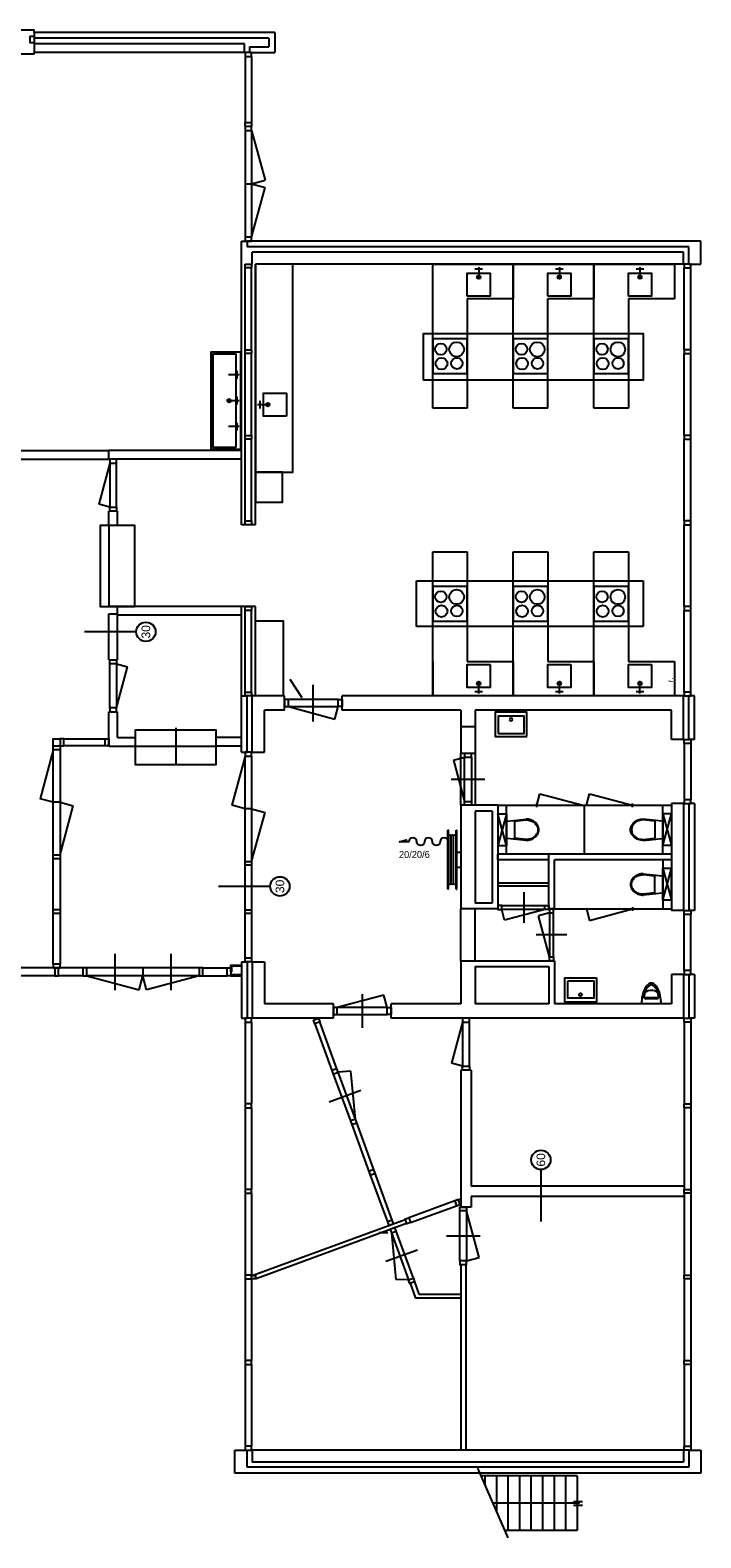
# Model space of a CAD drawing. Header units: millimetres. Extents: x -15079 to 13360, y 287811 to 314002.
# Tile 2 of 2: x 1713 to 13360, y 287811 to 314002. Entities that reach past the tile are written whole.
import ezdxf
from ezdxf.enums import TextEntityAlignment as Align
from ezdxf.lldxf.tags import DXFTag

# ---------------------------------------------------------------- set-up
doc = ezdxf.new("R2010")
doc.units = ezdxf.units.MM
doc.header["$LTSCALE"] = 100
doc.layers.get('0').update_dxf_attribs({"color": 8})
for name, color, linetype in [('AL21----_BUITENWAND', 8, 'Continuous'), ('AL22----_BINNENWAND', 8, 'Continuous'), ('AL24----_TRAPPEN', 8, 'Continuous'), ('AL31----_BUITENKOZ', 8, 'Continuous'), ('AL32----_BINNENKOZ', 8, 'Continuous'), ('AL65----_BEVEILIGING', 8, 'Continuous'), ('AL73----_INRKEUKEN', 8, 'Continuous'), ('AL74----_INRSANITAIR', 8, 'Continuous')]:
    doc.layers.add(name, color=color, linetype=linetype)
doc.styles.add('B-01', font='b-gbp')
doc.styles.add('SWISS', font='txt', dxfattribs={"height": 250})
tags = doc.linetypes.add('B0701', pattern=[2.34375, 1.5625, -0.78125]).pattern_tags.tags
tags[6:7] = [DXFTag(74, 4), DXFTag(75, 0), DXFTag(340, '0'), DXFTag(46, 1.0), DXFTag(50, 0.0), DXFTag(44, 0.0), DXFTag(45, 0.0)]
tags[4:5] = [DXFTag(74, 4), DXFTag(75, 0), DXFTag(340, '0'), DXFTag(46, 1.0), DXFTag(50, 0.0), DXFTag(44, 0.0), DXFTag(45, 0.0)]
tags = doc.linetypes.add('HIDDEN', pattern=[0.375, 0.25, -0.125]).pattern_tags.tags
tags[6:7] = [DXFTag(74, 4), DXFTag(75, 0), DXFTag(340, '0'), DXFTag(46, 1.0), DXFTag(50, 0.0), DXFTag(44, 0.0), DXFTag(45, 0.0)]
tags[4:5] = [DXFTag(74, 4), DXFTag(75, 0), DXFTag(340, '0'), DXFTag(46, 1.0), DXFTag(50, 0.0), DXFTag(44, 0.0), DXFTag(45, 0.0)]
tags = doc.linetypes.add('SMALL', pattern=[0.19, 0.125, -0.065]).pattern_tags.tags
tags[6:7] = [DXFTag(74, 4), DXFTag(75, 0), DXFTag(340, '0'), DXFTag(46, 1.0), DXFTag(50, 0.0), DXFTag(44, 0.0), DXFTag(45, 0.0)]
tags[4:5] = [DXFTag(74, 4), DXFTag(75, 0), DXFTag(340, '0'), DXFTag(46, 1.0), DXFTag(50, 0.0), DXFTag(44, 0.0), DXFTag(45, 0.0)]

# ---------------------------------------------------------------- blocks, each defined once
blk = doc.blocks.new('AH65BRSL')
for p, q in [((-300, -45), (300, -45)), ((-300, -50), (-300, -45)), ((-300, -50), (300, -50)), ((-300, -130), (300, -130)), ((-300, -130), (-300, -135)), ((-300, -135), (300, -135)), ((-240, -52.5), (240, -52.5)), ((-240, -77.5), (240, -77.5)), ((-240, -102.5), (240, -102.5)), ((-240, -127.5), (240, -127.5)), ((-75, -40), (-75, -5)), ((75, -40), (75, -5)), ((300, -50), (300, -45)), ((300, -130), (300, -135))]:
    blk.add_line(p, q)
for centre, start, end in [((-240, -65), 90, 270), ((-240, -90), 90, 270), ((-240, -115), 90, 270), ((240, -65), 270, 90), ((240, -90), 270, 90), ((240, -115), 270, 90)]:
    blk.add_arc(centre, 12.5, start, end)
blk = doc.blocks.new('AH74WT55')
for points in [[(-275, -424), (-275, 0), (275, 0), (275, -424)], [(225, -374), (-225, -374), (-225, -72), (225, -72)]]:
    blk.add_lwpolyline(points, close=True)
blk.add_circle((2, -130), 24.3)
blk = doc.blocks.new('AH74WC2')
at = {"linetype": 'SMALL'}
for p, q in [((-275, 150), (275, 150)), ((275, 0), (-275, 150)), ((-275, 0), (275, 150)), ((-275, 0), (275, 0))]:
    blk.add_line(p, q, dxfattribs=at)
at = {"linetype": 'HIDDEN'}
for p, q in [((-275, 150), (-275, 0)), ((275, 150), (275, 0))]:
    blk.add_line(p, q, dxfattribs=at)
for p, q in [((-150, -10), (-185, -340)), ((-149, -140), (-170, -342)), ((-149, -140), (149, -140)), ((170, -342), (149, -140)), ((185, -340), (150, -10))]:
    blk.add_line(p, q)
blk.add_lwpolyline([(185, -340, -0.08399), (170, -426, -0.091257), (131, -496, -0.103849), (69, -544, -0.114925), (0, -560, -0.114925), (-69, -544, -0.103849), (-131, -496, -0.091257), (-170, -426, -0.08399), (-185, -340, -0.08399)], format="xyb")
for centre, radius, start, end in [((76, -340), 246, 180, 199.204), ((39, -353), 207, 199.204, 220.0608), ((15, -373), 176, 220.0608, 243.7761), ((-15, -373), 176, 296.2239, 319.9392), ((-39, -353), 207, 319.9392, 340.796), ((-76, -340), 246, 340.796, 0), ((0, -404), 141, 243.7761, 270), ((0, -404), 141, 270, 296.2239)]:
    blk.add_arc(centre, radius, start, end)
blk = doc.blocks.new('AH74UG2')
for p, q in [((-170, 0), (170, 0)), ((-95, -105), (90, -105)), ((-90, -90), (90, -90))]:
    blk.add_line(p, q)
blk.add_lwpolyline([(-126, -140, 0.000065), (-126, -140, 0.062084), (-93, -242, 0.102751), (-37, -316, 0.181983), (0, -330, 0.181983), (37, -316, 0.102751), (93, -242, 0.062084), (126, -140, 0.000065), (126, -140, 0.048328)], format="xyb")
for centre, radius, start, end in [((590, 0), 760, 180, 191.0674), ((-590, 0), 760, 348.9326, 0), ((298, -57), 462, 191.0674, 205.2777), ((-75, -163), 74.5, 101.4056, 193.1303), ((-91, -140), 35, 87.6671, 180), ((114, -144), 259, 205.2777, 228.7441), ((0, -38), 196, 235.8248, 304.1752), ((-114, -144), 259, 311.2559, 334.7223), ((75, -163), 74.5, 346.8697, 78.5944), ((91, -140), 35, 0, 92.3329), ((-298, -57), 462, 334.7223, 348.9326), ((0, -274), 86.2, 228.7441, 270), ((0, -274), 86.2, 270, 311.2559)]:
    blk.add_arc(centre, radius, start, end)
blk = doc.blocks.new('kraan')
at = {"layer": 'AL74----_INRSANITAIR'}
for p, q in [((0, 0), (-188, 0)), ((-36, 68), (-36, -67))]:
    blk.add_line(p, q, dxfattribs=at)

msp = doc.modelspace()

# ---------------------------------------------------------------- linework, layer by layer
at = {"linetype": 'Continuous', "ltscale": 3}
for p, q in [((8703, 307437), (8703, 309937)), ((8703, 309937), (9303, 309937)), ((9303, 309937), (10103, 309937)), ((10103, 309937), (10103, 309337)), ((10103, 307437), (10103, 309937)), ((10103, 309937), (10703, 309937)), ((10703, 309937), (11503, 309937)), ((11503, 309937), (11503, 309337)), ((11503, 307437), (11503, 309937)), ((11503, 309937), (12103, 309937)), ((12103, 309937), (12903, 309937)), ((12903, 309937), (12903, 309337)), ((9303, 309337), (9303, 307437)), ((10103, 309337), (9303, 309337)), ((11503, 309337), (10703, 309337)), ((10703, 307437), (10703, 309337)), ((12103, 309337), (12103, 307437)), ((12903, 309337), (12103, 309337)), ((10703, 308637), (10703, 309237)), ((9303, 307437), (8703, 307437)), ((10703, 307437), (10103, 307437)), ((12103, 307437), (11503, 307437)), ((8703, 302437), (8703, 304937)), ((8703, 304937), (9303, 304937)), ((9303, 304937), (9303, 303037)), ((10103, 302437), (10103, 304937)), ((10103, 304937), (10703, 304937)), ((10703, 304937), (10703, 303037)), ((11503, 302437), (11503, 304937)), ((11503, 304937), (12103, 304937)), ((12103, 304937), (12103, 303037)), ((8703, 303037), (8703, 302437)), ((9303, 303037), (10103, 303037)), ((10103, 303037), (10103, 302437)), ((10703, 303037), (11503, 303037)), ((11503, 303037), (11503, 302437)), ((12103, 303037), (12903, 303037)), ((12903, 303037), (12903, 302437)), ((6436, 302406), (6229, 302719)), ((7903, 302437), (7303, 302437)), ((8703, 302437), (7903, 302437)), ((9303, 302437), (8703, 302437)), ((10103, 302437), (9303, 302437)), ((10703, 302437), (10103, 302437)), ((11503, 302437), (10703, 302437)), ((12103, 302437), (11503, 302437)), ((12903, 302437), (12103, 302437)), ((3080, 301562), (3539, 301562)), ((3230, 301712), (3539, 301712)), ((7987, 293107), (8284, 292294)), ((8313, 292233), (8405, 291977)), ((8385, 292259), (8461, 292047)), ((8461, 292047), (9190, 292047)), ((9190, 291977), (8405, 291977))]:
    msp.add_line(p, q, dxfattribs=at)
at = {"linetype": 'HIDDEN', "ltscale": 3}
for p, q in [((3080, 305394), (3080, 303990)), ((8421, 303645), (8421, 304433)), ((8421, 304433), (12356, 304433)), ((12356, 304433), (12356, 303645)), ((12356, 303645), (8421, 303645)), ((3539, 301562), (4942, 301562)), ((9190, 300537), (9190, 301437)), ((9440, 301437), (9440, 300537)), ((9190, 297837), (9190, 298737)), ((9440, 297837), (9440, 298737))]:
    msp.add_line(p, q, dxfattribs=at)
at = {"linetype": 'Continuous', "ltscale": 3}
for points in [[(9303, 309383), (9303, 309783), (9703, 309783), (9703, 309383)], [(10703, 309383), (10703, 309783), (11103, 309783), (11103, 309383)], [(12103, 309383), (12103, 309783), (12503, 309783), (12503, 309383)], [(9303, 308037), (9303, 308637), (8703, 308637), (8703, 308037)], [(9303, 308037), (9303, 308637), (8703, 308637), (8703, 308037)], [(10703, 308037), (10703, 308637), (10103, 308637), (10103, 308037)], [(10703, 308037), (10703, 308637), (10103, 308637), (10103, 308037)], [(12103, 308037), (12103, 308637), (11503, 308637), (11503, 308037)], [(12103, 308037), (12103, 308637), (11503, 308637), (11503, 308037)], [(6166, 307296), (5766, 307296), (5766, 307696), (6166, 307696)], [(9303, 303737), (9303, 304337), (8703, 304337), (8703, 303737)], [(9303, 303737), (9303, 304337), (8703, 304337), (8703, 303737)], [(10703, 303737), (10703, 304337), (10103, 304337), (10103, 303737)], [(10703, 303737), (10703, 304337), (10103, 304337), (10103, 303737)], [(12103, 303737), (12103, 304337), (11503, 304337), (11503, 303737)], [(12103, 303737), (12103, 304337), (11503, 304337), (11503, 303737)], [(5624, 302437), (5624, 303743), (6108, 303743), (6108, 302437)], [(9703, 302982), (9703, 302582), (9303, 302582), (9303, 302982)], [(11103, 302982), (11103, 302582), (10703, 302582), (10703, 302982)], [(12503, 302982), (12503, 302582), (12103, 302582), (12103, 302982)]]:
    msp.add_lwpolyline(points, close=True, dxfattribs=at)
at = {"linetype": 'HIDDEN', "ltscale": 3}
msp.add_lwpolyline([(8543, 307922), (8543, 308733), (12356, 308733), (12356, 307922)], close=True, dxfattribs=at)
at = {"linetype": 'Continuous', "ltscale": 3}
for centre, radius in [((8845, 308460), 98), ((9119, 308456), 128), ((10245, 308460), 98), ((10519, 308456), 128), ((11645, 308460), 98), ((11919, 308456), 128), ((8856, 308209), 102), ((9123, 308213), 98.2), ((10256, 308209), 102), ((10523, 308213), 98.2), ((11656, 308209), 102), ((11923, 308213), 98.2), ((8845, 304160), 98), ((9119, 304156), 128), ((10245, 304160), 98), ((10519, 304156), 128), ((11645, 304160), 98), ((11919, 304156), 128), ((8856, 303909), 102), ((9123, 303913), 98.2), ((10256, 303909), 102), ((10523, 303913), 98.2), ((11656, 303909), 102), ((11923, 303913), 98.2)]:
    msp.add_circle(centre, radius, dxfattribs=at)
at = {"layer": 'AL21----_BUITENWAND'}
for p, q in [((5959, 313962), (1780, 313962)), ((1780, 313962), (1780, 313862)), ((5859, 313862), (1780, 313862)), ((2080, 313862), (1780, 313862)), ((5859, 313862), (5859, 313712)), ((5959, 313962), (5959, 313612)), ((5524, 313712), (5524, 313612)), ((5524, 313712), (5859, 313712)), ((5524, 313612), (5959, 313612)), ((13360, 310337), (5480, 310337)), ((5480, 310337), (5480, 310237)), ((13150, 310237), (5480, 310237)), ((13150, 309937), (13150, 310237)), ((13360, 309937), (13360, 310337)), ((13150, 309937), (13360, 309937)), ((5380, 301457), (5380, 302437)), ((5380, 302437), (5480, 302437)), ((5480, 301457), (5480, 302437)), ((13150, 301677), (13150, 302437)), ((13250, 302437), (13150, 302437)), ((13250, 301677), (13250, 302437)), ((5380, 301457), (5480, 301457)), ((13250, 301677), (13150, 301677)), ((13150, 300567), (13150, 298707)), ((13250, 300567), (13150, 300567)), ((13250, 300567), (13250, 298707)), ((13250, 298707), (13150, 298707)), ((5380, 297817), (5480, 297817)), ((5380, 297817), (5380, 296837)), ((5480, 297817), (5480, 296837)), ((13250, 297597), (13150, 297597)), ((13150, 297597), (13150, 296837)), ((13250, 297597), (13250, 296837)), ((5380, 296837), (5480, 296837)), ((13250, 296837), (13150, 296837)), ((5270, 289337), (5480, 289337)), ((5270, 288937), (5270, 289337)), ((5480, 289037), (5480, 289337)), ((13150, 289337), (13150, 289037)), ((13150, 289337), (13360, 289337)), ((13360, 289337), (13360, 288937)), ((13360, 288937), (5270, 288937)), ((13150, 289037), (5480, 289037))]:
    msp.add_line(p, q, dxfattribs=at)
at = {"layer": 'AL22----_BINNENWAND'}
for p, q in [((5434, 313762), (1780, 313762)), ((1780, 313762), (1780, 313612)), ((5434, 313612), (1780, 313612)), ((5434, 313612), (5434, 313762)), ((5380, 310337), (5445, 310337)), ((5380, 305410), (5380, 310337)), ((13060, 310147), (5570, 310147)), ((5570, 309937), (5570, 310147)), ((13060, 309937), (13060, 310147)), ((13060, 309937), (5624, 309937)), ((5624, 305410), (5624, 309937)), ((-620, 306697), (3080, 306697)), ((4430, 306697), (3080, 306697)), ((3080, 306547), (3080, 306697)), ((5380, 306697), (4430, 306697)), ((5380, 306547), (5380, 306697)), ((-620, 306547), (3080, 306547)), ((4430, 306547), (3080, 306547)), ((5380, 306547), (4430, 306547)), ((5624, 305410), (5380, 305410)), ((5380, 303990), (3080, 303990)), ((3080, 303062), (3080, 303862)), ((3080, 303862), (3230, 303862)), ((3230, 303062), (3230, 303840)), ((5380, 303840), (3230, 303840)), ((5380, 302437), (5380, 303990)), ((5624, 303990), (5380, 303990)), ((5624, 302437), (5624, 303990)), ((3080, 303062), (3230, 303062)), ((6130, 302437), (5570, 302437)), ((5570, 301457), (5570, 302437)), ((6130, 302187), (6130, 302437)), ((7130, 302187), (7130, 302437)), ((13060, 302437), (7130, 302437)), ((13060, 301677), (13060, 302437)), ((3080, 301562), (3080, 302162)), ((3080, 302162), (3230, 302162)), ((3230, 301712), (3230, 302162)), ((6130, 302187), (5780, 302187)), ((5780, 301457), (5780, 302187)), ((9190, 302187), (7130, 302187)), ((9190, 302187), (9190, 301897)), ((12850, 302187), (9440, 302187)), ((9440, 302187), (9440, 301897)), ((12850, 301677), (12850, 302187)), ((9440, 301897), (9190, 301897)), ((9190, 301897), (9190, 301437)), ((9440, 301897), (9440, 301437)), ((5380, 301712), (4942, 301712)), ((5380, 301562), (4942, 301562)), ((5570, 301457), (5780, 301457)), ((13060, 301677), (12850, 301677)), ((9440, 301437), (9190, 301437)), ((9190, 300537), (9190, 298737)), ((9835, 300537), (9190, 300537)), ((9440, 300437), (9440, 298837)), ((9735, 300437), (9440, 300437)), ((9735, 300437), (9735, 298837)), ((9835, 300537), (9835, 298737)), ((9985, 299687), (9985, 300537)), ((12700, 299687), (12700, 300537)), ((12850, 300567), (12850, 298707)), ((13060, 300567), (12850, 300567)), ((13060, 300567), (13060, 298707)), ((10720, 299687), (9835, 299687)), ((9835, 299587), (9835, 299687)), ((12850, 299687), (10720, 299687)), ((10720, 298737), (10720, 299687)), ((10720, 299587), (10720, 299687)), ((10720, 299587), (9835, 299587)), ((12850, 299587), (10820, 299587)), ((10820, 298737), (10820, 299587)), ((12700, 299587), (12700, 298737)), ((9735, 298837), (9440, 298837)), ((9835, 298737), (9190, 298737)), ((10720, 298737), (10820, 298737)), ((13060, 298707), (12850, 298707)), ((5570, 297817), (5570, 296837)), ((5570, 297817), (5780, 297817)), ((5780, 297817), (5780, 297087)), ((9190, 297837), (9190, 297087)), ((9190, 297837), (10820, 297837)), ((10820, 297837), (10820, 297087)), ((9440, 297737), (9440, 297087)), ((9440, 297737), (10720, 297737)), ((10720, 297737), (10720, 297087)), ((12850, 297597), (12850, 297087)), ((13060, 297597), (12850, 297597)), ((13060, 297597), (13060, 296837)), ((6980, 297087), (5780, 297087)), ((6980, 296837), (6980, 297087)), ((9190, 297087), (7980, 297087)), ((7980, 296837), (7980, 297087)), ((10720, 297087), (9440, 297087)), ((12850, 297087), (10820, 297087)), ((6980, 296837), (5570, 296837)), ((13060, 296837), (7980, 296837)), ((9190, 295937), (9190, 293558)), ((9370, 295937), (9190, 295937)), ((9370, 295937), (9370, 293918)), ((13060, 293918), (9370, 293918)), ((9190, 293693), (9151, 293679)), ((9190, 293619), (9176, 293613)), ((13060, 293738), (9370, 293738)), ((9370, 293738), (9370, 293558)), ((5569, 292368), (8227, 293341)), ((9370, 293558), (9190, 293558)), ((5636, 292318), (8251, 293275)), ((7766, 293114), (7927, 293114)), ((9190, 292558), (9190, 289337)), ((9280, 292558), (9280, 289337)), ((5559, 292368), (5569, 292368)), ((5559, 292368), (5624, 292368)), ((5559, 292318), (5624, 292318)), ((5559, 292318), (5624, 292318)), ((5559, 292318), (5636, 292318)), ((5624, 292388), (5624, 292298)), ((13060, 289337), (5570, 289337)), ((5570, 289337), (5570, 289127)), ((13060, 289337), (13060, 289127)), ((13060, 289127), (5570, 289127))]:
    msp.add_line(p, q, dxfattribs=at)
at = {"layer": 'AL24----_TRAPPEN', "linetype": 'B0701'}
msp.add_line((9483, 289021), (10007, 287811), dxfattribs=at)
at = {"layer": 'AL24----_TRAPPEN'}
for p, q in [((11210, 288887), (9541, 288887)), ((9610, 288887), (9610, 288727)), ((9810, 288887), (9810, 288266)), ((10010, 288887), (10010, 287937)), ((10210, 288887), (10210, 287937)), ((10410, 288887), (10410, 287937)), ((10610, 288887), (10610, 287937)), ((10810, 288887), (10810, 287937)), ((11010, 288887), (11010, 287937)), ((11210, 288887), (11210, 287937)), ((11149, 288444), (11307, 288444)), ((11149, 288379), (11307, 288379)), ((11210, 287937), (9953, 287937))]:
    msp.add_line(p, q, dxfattribs=at)
msp.add_lwpolyline([(11250, 288412), (9747, 288412)], dxfattribs=at)
at = {"layer": 'AL31----_BUITENKOZ'}
for p, q in [((5445, 313545), (5445, 312395)), ((5559, 313545), (5559, 312395)), ((5445, 312261), (5445, 310404)), ((5559, 312261), (5559, 310404)), ((5559, 312261), (5791, 311394)), ((5445, 311332), (5559, 311332)), ((5559, 311332), (5791, 311394)), ((5559, 311332), (5791, 311270)), ((5559, 310404), (5791, 311270)), ((13071, 308450), (13071, 309870)), ((13185, 308450), (13185, 309870)), ((13071, 306963), (13071, 308383)), ((13185, 306963), (13185, 308383)), ((13071, 305477), (13071, 306896)), ((13185, 305477), (13185, 306896)), ((13071, 303990), (13071, 305410)), ((13185, 303990), (13185, 305410)), ((13071, 302504), (13071, 303923)), ((13185, 302504), (13185, 303923)), ((13071, 301610), (13071, 300634)), ((13185, 301610), (13185, 300634)), ((13071, 297664), (13071, 298640)), ((13185, 297664), (13185, 298640)), ((3182, 297954), (3182, 297323)), ((4157, 297954), (4157, 297323)), ((2140, 297712), (710, 297712)), ((2140, 297572), (710, 297572)), ((2628, 297712), (2207, 297712)), ((2628, 297572), (2207, 297572)), ((4645, 297712), (2695, 297712)), ((4645, 297572), (2695, 297572)), ((2695, 297572), (3604, 297328)), ((3604, 297328), (3670, 297572)), ((3670, 297712), (3670, 297572)), ((3735, 297328), (3670, 297572)), ((4645, 297572), (3735, 297328)), ((4712, 297712), (5133, 297712)), ((4712, 297572), (5133, 297572)), ((5200, 297642), (5215, 297642)), ((5445, 296770), (5445, 295350)), ((5559, 296770), (5559, 295350)), ((13071, 296770), (13071, 295350)), ((13185, 296770), (13185, 295350)), ((5445, 295283), (5445, 293863)), ((5559, 295283), (5559, 293863)), ((13071, 295283), (13071, 293863)), ((13185, 295283), (13185, 293863)), ((5445, 293796), (5445, 292377)), ((5559, 293796), (5559, 292377)), ((13071, 293796), (13071, 292377)), ((13185, 293796), (13185, 292377)), ((5445, 292310), (5445, 290890)), ((5559, 292310), (5559, 290890)), ((13071, 292310), (13071, 290890)), ((13185, 292310), (13185, 290890)), ((5445, 290823), (5445, 289404)), ((5559, 290823), (5559, 289404)), ((13071, 290823), (13071, 289404)), ((13185, 290823), (13185, 289404))]:
    msp.add_line(p, q, dxfattribs=at)
for points in [[(1780, 313962), (1780, 314002), (-3420, 314002), (-3420, 313962)], [(-670, 313592), (1780, 313592), (1780, 313612)], [(5200, 297642), (5200, 297762), (5380, 297762)], [(5215, 297642), (5215, 297747), (5380, 297747)]]:
    msp.add_lwpolyline(points, dxfattribs=at)
for points in [[(1780, 313897), (1780, 313783), (1713, 313783), (1713, 313897)], [(5445, 313545), (5559, 313545), (5559, 313612), (5445, 313612)], [(5445, 312395), (5559, 312395), (5559, 312328), (5445, 312328)], [(5445, 312261), (5559, 312261), (5559, 312328), (5445, 312328)], [(5445, 310337), (5559, 310337), (5559, 310404), (5445, 310404)], [(13185, 309937), (13071, 309937), (13071, 309870), (13185, 309870)], [(13185, 308450), (13071, 308450), (13071, 308383), (13185, 308383)], [(13185, 306963), (13071, 306963), (13071, 306896), (13185, 306896)], [(13185, 305477), (13071, 305477), (13071, 305410), (13185, 305410)], [(13185, 303990), (13071, 303990), (13071, 303923), (13185, 303923)], [(13185, 302504), (13071, 302504), (13071, 302437), (13185, 302437)], [(13185, 301610), (13071, 301610), (13071, 301677), (13185, 301677)], [(13185, 300634), (13071, 300634), (13071, 300567), (13185, 300567)], [(13185, 298640), (13071, 298640), (13071, 298707), (13185, 298707)], [(2140, 297712), (2140, 297572), (2207, 297572), (2207, 297712)], [(2628, 297712), (2628, 297572), (2695, 297572), (2695, 297712)], [(4645, 297712), (4645, 297572), (4712, 297572), (4712, 297712)], [(5200, 297712), (5200, 297572), (5133, 297572), (5133, 297712)], [(5200, 297572), (5380, 297572), (5380, 297590), (5200, 297590)], [(13185, 297664), (13071, 297664), (13071, 297597), (13185, 297597)], [(5445, 296770), (5559, 296770), (5559, 296837), (5445, 296837)], [(13185, 296770), (13071, 296770), (13071, 296837), (13185, 296837)], [(5445, 295283), (5559, 295283), (5559, 295350), (5445, 295350)], [(13185, 295283), (13071, 295283), (13071, 295350), (13185, 295350)], [(5445, 293796), (5559, 293796), (5559, 293863), (5445, 293863)], [(13185, 293796), (13071, 293796), (13071, 293863), (13185, 293863)], [(5445, 292310), (5559, 292310), (5559, 292377), (5445, 292377)], [(13185, 292310), (13071, 292310), (13071, 292377), (13185, 292377)], [(5445, 290823), (5559, 290823), (5559, 290890), (5445, 290890)], [(13185, 290823), (13071, 290823), (13071, 290890), (13185, 290890)], [(5445, 289337), (5559, 289337), (5559, 289404), (5445, 289404)], [(13185, 289337), (13071, 289337), (13071, 289404), (13185, 289404)]]:
    msp.add_lwpolyline(points, close=True, dxfattribs=at)
at = {"layer": 'AL32----_BINNENKOZ'}
for p, q in [((5445, 308450), (5445, 309870)), ((5559, 308450), (5559, 309870)), ((5445, 306963), (5445, 308383)), ((5559, 306963), (5559, 308383)), ((5445, 305477), (5445, 306896)), ((5559, 305477), (5559, 306896)), ((3095, 306480), (2903, 305765)), ((3095, 306480), (3095, 305714)), ((3215, 305714), (3215, 306480)), ((3095, 305714), (2903, 305765)), ((5445, 302504), (5445, 303923)), ((5559, 302504), (5559, 303923)), ((3095, 302229), (3095, 302995)), ((3215, 302995), (3215, 302229)), ((3215, 302995), (3406, 302943)), ((3215, 302229), (3406, 302943)), ((6630, 301991), (6630, 302627)), ((7063, 302372), (6197, 302372)), ((6197, 302252), (7063, 302252)), ((6197, 302252), (7005, 302035)), ((7005, 302035), (7063, 302252)), ((4242, 301880), (4242, 301243)), ((2112, 301502), (1884, 300649)), ((2112, 299674), (2112, 301502)), ((2232, 301502), (2232, 299674)), ((2299, 301689), (3013, 301689)), ((3013, 301569), (2299, 301569)), ((5445, 301390), (5216, 300537)), ((5445, 299562), (5445, 301390)), ((5559, 301390), (5559, 299562)), ((9063, 301318), (9255, 301370)), ((9063, 301318), (9255, 300604)), ((9255, 300604), (9255, 301370)), ((9375, 301370), (9375, 300604)), ((9607, 300987), (9023, 300987)), ((2112, 300588), (1884, 300649)), ((2232, 300588), (2112, 300588)), ((2232, 300588), (2461, 300526)), ((2232, 299674), (2461, 300526)), ((5445, 300476), (5216, 300537)), ((5559, 300476), (5445, 300476)), ((5559, 300476), (5793, 300414)), ((5559, 299562), (5793, 300414)), ((2112, 297779), (2112, 299607)), ((2232, 299607), (2232, 297779)), ((5445, 297884), (5445, 299495)), ((5559, 299495), (5559, 297884)), ((10287, 299029), (10287, 298495)), ((9902, 298797), (10653, 298797)), ((9952, 298539), (9902, 298727)), ((10653, 298727), (9902, 298727)), ((10653, 298727), (9952, 298539)), ((10730, 298670), (10538, 298618)), ((10730, 297904), (10538, 298618)), ((10730, 298670), (10730, 297904)), ((10800, 297904), (10800, 298670)), ((11032, 298287), (10498, 298287)), ((7855, 297238), (7047, 297022)), ((7913, 297022), (7047, 297022)), ((7480, 297254), (7480, 296670)), ((7913, 297022), (7855, 297238)), ((6657, 296743), (6954, 295930)), ((7039, 295960), (6741, 296774)), ((7047, 296902), (7913, 296902)), ((9220, 296770), (9028, 296055)), ((9220, 296770), (9220, 296004)), ((9340, 296004), (9340, 296770)), ((9220, 296004), (9028, 296055)), ((6977, 295867), (7275, 295053)), ((7281, 295917), (7062, 295898)), ((7360, 295084), (7062, 295898)), ((7360, 295084), (7281, 295917)), ((6906, 295388), (7454, 295588)), ((7298, 294990), (7596, 294177)), ((8001, 293332), (7383, 295021)), ((7619, 294114), (7916, 293301)), ((9085, 293665), (8287, 293373)), ((8318, 293289), (9116, 293581)), ((9173, 292625), (9173, 293491)), ((9509, 292683), (9293, 293491)), ((9293, 293491), (9293, 292625)), ((7987, 293107), (8061, 292300)), ((8368, 292324), (8071, 293138)), ((8437, 292810), (7889, 292611)), ((8941, 293058), (9525, 293058)), ((9293, 292625), (9509, 292683)), ((8284, 292294), (8061, 292300))]:
    msp.add_line(p, q, dxfattribs=at)
for points in [[(5445, 309937), (5559, 309937), (5559, 309870), (5445, 309870)], [(5445, 308450), (5559, 308450), (5559, 308383), (5445, 308383)], [(5445, 306963), (5559, 306963), (5559, 306896), (5445, 306896)], [(3095, 306480), (3215, 306480), (3215, 306547), (3095, 306547)], [(3095, 305714), (3215, 305714), (3215, 305647), (3095, 305647)], [(3080, 305394), (2930, 305394), (2930, 303990), (3530, 303990), (3530, 305394)], [(5445, 305477), (5559, 305477), (5559, 305410), (5445, 305410)], [(5445, 303990), (5559, 303990), (5559, 303923), (5445, 303923)], [(3215, 302995), (3095, 302995), (3095, 303062), (3215, 303062)], [(5445, 302504), (5559, 302504), (5559, 302437), (5445, 302437)], [(6197, 302252), (6197, 302372), (6130, 302372), (6130, 302252)], [(7063, 302252), (7063, 302372), (7130, 302372), (7130, 302252)], [(3215, 302229), (3095, 302229), (3095, 302162), (3215, 302162)], [(4942, 301694), (4942, 301844), (3539, 301844), (3539, 301244), (4942, 301244)], [(2232, 301502), (2112, 301502), (2112, 301569), (2232, 301569)], [(2299, 301569), (2299, 301689), (2232, 301689), (2232, 301569)], [(3013, 301569), (3013, 301689), (3080, 301689), (3080, 301569)], [(5445, 301390), (5559, 301390), (5559, 301457), (5445, 301457)], [(9255, 301370), (9375, 301370), (9375, 301437), (9255, 301437)], [(9255, 300604), (9375, 300604), (9375, 300537), (9255, 300537)], [(2232, 299607), (2112, 299607), (2112, 299674), (2232, 299674)], [(5559, 299495), (5445, 299495), (5445, 299562), (5559, 299562)], [(2232, 298659), (2112, 298659), (2112, 298726), (2232, 298726)], [(5559, 298656), (5445, 298656), (5445, 298723), (5559, 298723)], [(9902, 298727), (9902, 298797), (9835, 298797), (9835, 298727)], [(10653, 298727), (10653, 298797), (10720, 298797), (10720, 298727)], [(10730, 298670), (10800, 298670), (10800, 298737), (10730, 298737)], [(5445, 297884), (5559, 297884), (5559, 297817), (5445, 297817)], [(10730, 297904), (10800, 297904), (10800, 297837), (10730, 297837)], [(2232, 297779), (2112, 297779), (2112, 297712), (2232, 297712)], [(7047, 296902), (7047, 297022), (6980, 297022), (6980, 296902)], [(7913, 296902), (7913, 297022), (7980, 297022), (7980, 296902)], [(6741, 296774), (6657, 296743), (6634, 296806), (6718, 296837)], [(9220, 296770), (9340, 296770), (9340, 296837), (9220, 296837)], [(7039, 295960), (6954, 295930), (6977, 295867), (7062, 295898)], [(9220, 296004), (9340, 296004), (9340, 295937), (9220, 295937)], [(7360, 295084), (7275, 295053), (7298, 294990), (7383, 295021)], [(7680, 294208), (7596, 294177), (7619, 294114), (7703, 294145)], [(9085, 293665), (9116, 293581), (9179, 293604), (9148, 293688)], [(8287, 293373), (8318, 293289), (8255, 293266), (8224, 293350)], [(9293, 293491), (9173, 293491), (9173, 293558), (9293, 293558)], [(8001, 293332), (7916, 293301), (7939, 293238), (8024, 293269)], [(7987, 293107), (8071, 293138), (8048, 293201), (7964, 293170)], [(9293, 292625), (9173, 292625), (9173, 292558), (9293, 292558)], [(8284, 292294), (8368, 292324), (8390, 292261), (8307, 292231)]]:
    msp.add_lwpolyline(points, close=True, dxfattribs=at)
msp.add_lwpolyline([(2112, 301569), (2112, 301689), (2232, 301689)], dxfattribs=at)
at = {"layer": 'AL65----_BEVEILIGING', "linetype": 'Continuous', "ltscale": 3}
for p, q in [((3230, 305647), (3080, 305647)), ((3080, 305394), (3080, 305647)), ((3230, 305394), (3230, 305647)), ((3080, 305394), (3080, 305394)), ((3230, 303840), (3230, 303990))]:
    msp.add_line(p, q, dxfattribs=at)
at = {"layer": 'AL65----_BEVEILIGING'}
for p, q in [((3554, 303550), (2654, 303550)), ((5883, 299128), (4983, 299128)), ((10582, 294209), (10582, 293309))]:
    msp.add_line(p, q, dxfattribs=at)
at = {"layer": 'AL65----_BEVEILIGING', "linetype": 'Continuous', "ltscale": 3}
for points in [[(5624, 309937), (5624, 306325), (6277, 306325), (6277, 309937)], [(5624, 306325), (5624, 305802), (6095, 305802), (6095, 306325)]]:
    msp.add_lwpolyline(points, close=True, dxfattribs=at)
at = {"layer": 'AL65----_BEVEILIGING'}
msp.add_lwpolyline([(8969, 299904, 1), (8833, 299904, -1), (8697, 299904, 1), (8561, 299904, -1), (8425, 299904, 1), (8289, 299904), (8124, 299904), (8244, 299939), (8244, 299904)], format="xyb", dxfattribs=at)
for centre in [(3722, 303550), (6050, 299128), (10582, 294377)]:
    msp.add_circle(centre, 168, dxfattribs=at)
at = {"layer": 'AL73----_INRKEUKEN'}
for points in [[(5366, 306715), (4856, 306715), (4856, 308415), (5366, 308415)], [(5282, 306750), (4891, 306750), (4891, 308380), (5282, 308380)]]:
    msp.add_lwpolyline(points, close=True, dxfattribs=at)
for centre in [(9503, 309711), (10903, 309711), (12303, 309711), (5168, 307565), (5838, 307496), (9503, 302654), (10903, 302654), (12303, 302654)]:
    msp.add_circle(centre, 31.8, dxfattribs=at)
at = {"layer": 'AL74----_INRSANITAIR'}
for p, q in [((10512, 300537), (10565, 300737)), ((10565, 300737), (11312, 300537)), ((11373, 300537), (11426, 300737)), ((11426, 300737), (12173, 300537)), ((9835, 300537), (12850, 300537)), ((10512, 300505), (10512, 300569)), ((12173, 300505), (12173, 300569)), ((9835, 299187), (10720, 299187)), ((9835, 299137), (10720, 299137)), ((10820, 298737), (12850, 298737)), ((11373, 298737), (11426, 298537)), ((11426, 298537), (12173, 298737)), ((12173, 298769), (12173, 298705))]:
    msp.add_line(p, q, dxfattribs=at)
msp.add_lwpolyline([(11342, 299687), (11342, 300537)], dxfattribs=at)

# ---------------------------------------------------------------- block references
at = {"layer": 'AL65----_BEVEILIGING', "xscale": -1.699999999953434, "yscale": 1.699999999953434, "zscale": 1.7, "rotation": 270}
msp.add_blockref('AH65BRSL', (9198, 299592), dxfattribs=at)
at = {"layer": 'AL74----_INRSANITAIR', "xscale": -1}
for name, p, rotation in [('kraan', (9503, 309886), 270), ('kraan', (10903, 309886), 270), ('kraan', (12303, 309886), 270), ('kraan', (5343, 308015), 180), ('kraan', (5343, 307565), 180), ('kraan', (5343, 307115), 180), ('kraan', (9503, 302479), 90), ('kraan', (10903, 302479), 90), ('kraan', (12303, 302479), 90), ('AH74WC2', (9985, 300112), 90), ('AH74WC2', (12700, 299162), 270)]:
    msp.add_blockref(name, p, dxfattribs=dict(at, rotation=rotation))
for name, p in [('kraan', (5663, 307496)), ('AH74WT55', (10065, 302157))]:
    msp.add_blockref(name, p, dxfattribs=at)
at = {"layer": 'AL74----_INRSANITAIR'}
for name, p, rotation in [('AH74WC2', (12700, 300112), 270), ('AH74WT55', (11274, 297116), 180), ('AH74UG2', (12500, 297087), 180)]:
    msp.add_blockref(name, p, dxfattribs=dict(at, rotation=rotation))

# ---------------------------------------------------------------- texts
at = {"style": 'B-01'}
msp.add_text('r.', height=100, rotation=90, dxfattribs=at).set_placement((12877, 302672))
at = {"layer": 'AL65----_BEVEILIGING', "style": 'SWISS', "text_generation_flag": 6}
for s, p in [('30', (3722, 303550)), ('30', (6050, 299128)), ('60', (10582, 294377))]:
    msp.add_text(s, height=150, rotation=270, dxfattribs=at).set_placement(p, align=Align.MIDDLE)
at = {"layer": 'AL65----_BEVEILIGING', "style": 'B-01'}
msp.add_text('20/20/6', height=120, dxfattribs=at).set_placement((8117, 299622))

doc.saveas('drawing.dxf')
